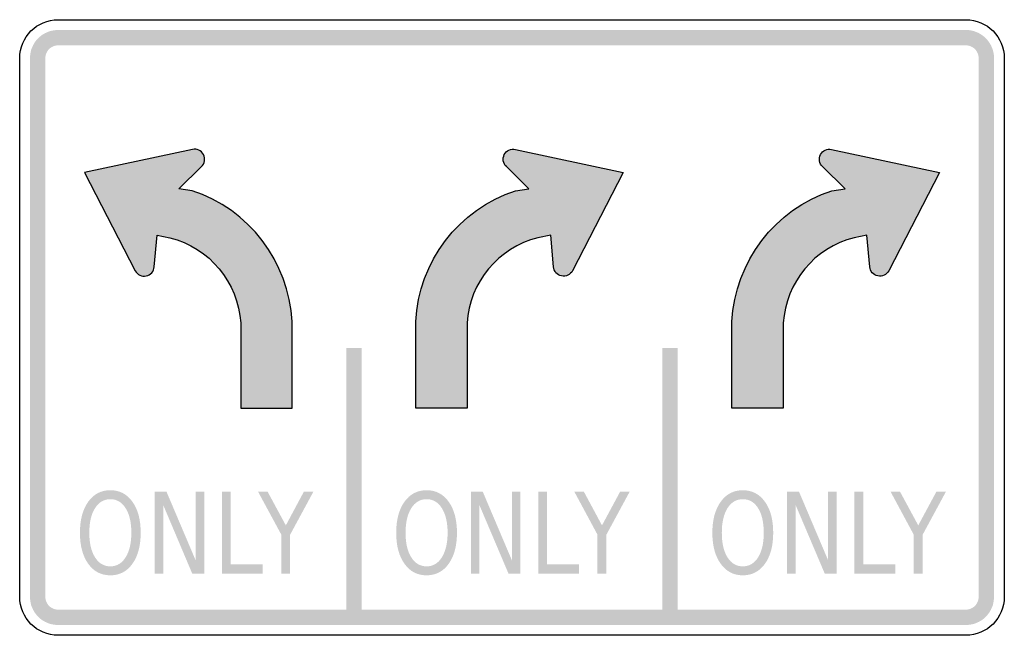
# Model space of a CAD drawing. Header units: inches. Extents: x -0.5 to 0.5, y -0.31 to 0.31.
import ezdxf

# ---------------------------------------------------------------- set-up
doc = ezdxf.new("R2010")
doc.units = ezdxf.units.IN
doc.header["$MEASUREMENT"] = 0

msp = doc.modelspace()

# ---------------------------------------------------------------- hatches: boundary and pattern name
for points in [[(-0.4609, 0.3021), (-0.4637, 0.3019), (-0.4665, 0.3015), (-0.4693, 0.3008), (-0.4719, 0.2999), (-0.4744, 0.2987), (-0.4769, 0.2973), (-0.4791, 0.2956), (-0.4812, 0.2937), (-0.4831, 0.2916), (-0.4848, 0.2894), (-0.4862, 0.2869), (-0.4874, 0.2844), (-0.4884, 0.2818), (-0.489, 0.279), (-0.4894, 0.2762), (-0.4896, 0.2734), (-0.474, 0.2734), (-0.4739, 0.2747), (-0.4737, 0.276), (-0.4734, 0.2772), (-0.473, 0.2784), (-0.4724, 0.2796), (-0.4718, 0.2807), (-0.471, 0.2817), (-0.4701, 0.2826), (-0.4692, 0.2835), (-0.4682, 0.2843), (-0.4671, 0.2849), (-0.4659, 0.2855), (-0.4647, 0.2859), (-0.4635, 0.2862), (-0.4622, 0.2864), (-0.4609, 0.2865), (-0.4609, 0.3021)], [(-0.4609, 0.2865), (0.4609, 0.2865), (0.4609, 0.3021), (-0.4609, 0.3021), (-0.4609, 0.2865)], [(0.4896, 0.2734), (0.4895, 0.2761), (0.4891, 0.2787), (0.4885, 0.2813), (0.4876, 0.2838), (0.4866, 0.2862), (0.4853, 0.2885), (0.4838, 0.2907), (0.4821, 0.2927), (0.4802, 0.2946), (0.4782, 0.2963), (0.476, 0.2978), (0.4737, 0.2991), (0.4713, 0.3001), (0.4688, 0.301), (0.4662, 0.3016), (0.4636, 0.302), (0.4609, 0.3021), (0.4609, 0.2865), (0.4621, 0.2864), (0.4633, 0.2862), (0.4645, 0.286), (0.4656, 0.2856), (0.4667, 0.2851), (0.4678, 0.2845), (0.4688, 0.2838), (0.4697, 0.2831), (0.4706, 0.2822), (0.4713, 0.2813), (0.472, 0.2803), (0.4726, 0.2792), (0.4731, 0.2781), (0.4735, 0.277), (0.4737, 0.2758), (0.4739, 0.2746), (0.474, 0.2734), (0.4896, 0.2734)], [(-0.474, -0.2734), (-0.474, 0.2734), (-0.4896, 0.2734), (-0.4896, -0.2734), (-0.474, -0.2734)], [(0.474, 0.2734), (0.474, -0.2734), (0.4896, -0.2734), (0.4896, 0.2734), (0.474, 0.2734)], [(-0.1684, -0.0208), (-0.1684, -0.2943), (-0.1528, -0.2943), (-0.1528, -0.0208), (-0.1684, -0.0208)], [(0.1528, -0.0208), (0.1528, -0.2943), (0.1684, -0.2943), (0.1684, -0.0208), (0.1528, -0.0208)], [(-0.363, -0.1667), (-0.3509, -0.1667), (-0.3213, -0.2364), (-0.3213, -0.1667), (-0.3125, -0.1667), (-0.3125, -0.25), (-0.3247, -0.25), (-0.3542, -0.1803), (-0.3542, -0.25), (-0.363, -0.25), (-0.363, -0.1667)], [(-0.2946, -0.1667), (-0.2856, -0.1667), (-0.2856, -0.2405), (-0.2531, -0.2405), (-0.2531, -0.25), (-0.2946, -0.25), (-0.2946, -0.1667)], [(-0.2579, -0.1667), (-0.2482, -0.1667), (-0.2297, -0.2009), (-0.2114, -0.1667), (-0.2017, -0.1667), (-0.2253, -0.2103), (-0.2253, -0.25), (-0.2343, -0.25), (-0.2343, -0.2103), (-0.2579, -0.1667)], [(-0.0418, -0.1667), (-0.0297, -0.1667), (-0.0001, -0.2364), (-0.0001, -0.1667), (0.0086, -0.1667), (0.0086, -0.25), (-0.0035, -0.25), (-0.0331, -0.1803), (-0.0331, -0.25), (-0.0418, -0.25), (-0.0418, -0.1667)], [(0.0266, -0.1667), (0.0356, -0.1667), (0.0356, -0.2405), (0.0681, -0.2405), (0.0681, -0.25), (0.0266, -0.25), (0.0266, -0.1667)], [(0.0633, -0.1667), (0.073, -0.1667), (0.0914, -0.2009), (0.1098, -0.1667), (0.1195, -0.1667), (0.0959, -0.2103), (0.0959, -0.25), (0.0868, -0.25), (0.0868, -0.2103), (0.0633, -0.1667)], [(0.2794, -0.1667), (0.2915, -0.1667), (0.3211, -0.2364), (0.3211, -0.1667), (0.3298, -0.1667), (0.3298, -0.25), (0.3177, -0.25), (0.2881, -0.1803), (0.2881, -0.25), (0.2794, -0.25), (0.2794, -0.1667)], [(0.3478, -0.1667), (0.3568, -0.1667), (0.3568, -0.2405), (0.3893, -0.2405), (0.3893, -0.25), (0.3478, -0.25), (0.3478, -0.1667)], [(0.3845, -0.1667), (0.3941, -0.1667), (0.4126, -0.2009), (0.431, -0.1667), (0.4407, -0.1667), (0.4171, -0.2103), (0.4171, -0.25), (0.408, -0.25), (0.408, -0.2103), (0.3845, -0.1667)], [(-0.4896, -0.2734), (-0.4894, -0.2762), (-0.489, -0.279), (-0.4884, -0.2818), (-0.4874, -0.2844), (-0.4862, -0.2869), (-0.4848, -0.2893), (-0.4831, -0.2916), (-0.4812, -0.2937), (-0.4791, -0.2956), (-0.4769, -0.2973), (-0.4744, -0.2987), (-0.4719, -0.2999), (-0.4693, -0.3008), (-0.4665, -0.3015), (-0.4637, -0.3019), (-0.4609, -0.3021), (-0.4609, -0.2865), (-0.4622, -0.2864), (-0.4635, -0.2862), (-0.4647, -0.2859), (-0.4659, -0.2855), (-0.4671, -0.2849), (-0.4682, -0.2843), (-0.4692, -0.2835), (-0.4701, -0.2826), (-0.471, -0.2817), (-0.4718, -0.2807), (-0.4724, -0.2796), (-0.473, -0.2784), (-0.4734, -0.2772), (-0.4737, -0.276), (-0.4739, -0.2747), (-0.474, -0.2734), (-0.4896, -0.2734)], [(0.4609, -0.3021), (0.4637, -0.3019), (0.4665, -0.3015), (0.4693, -0.3008), (0.4719, -0.2999), (0.4744, -0.2987), (0.4769, -0.2973), (0.4791, -0.2956), (0.4812, -0.2937), (0.4831, -0.2916), (0.4848, -0.2893), (0.4862, -0.2869), (0.4874, -0.2844), (0.4884, -0.2818), (0.489, -0.279), (0.4894, -0.2762), (0.4896, -0.2734), (0.474, -0.2734), (0.4739, -0.2747), (0.4737, -0.276), (0.4734, -0.2772), (0.473, -0.2784), (0.4724, -0.2796), (0.4718, -0.2807), (0.471, -0.2817), (0.4701, -0.2826), (0.4692, -0.2835), (0.4682, -0.2843), (0.4671, -0.2849), (0.4659, -0.2855), (0.4647, -0.2859), (0.4635, -0.2862), (0.4622, -0.2864), (0.4609, -0.2865), (0.4609, -0.3021)], [(0.4609, -0.2865), (-0.4609, -0.2865), (-0.4609, -0.3021), (0.4609, -0.3021), (0.4609, -0.2865)]]:
    msp.add_hatch(color=7).paths.add_polyline_path(points)
h = msp.add_hatch(color=7)
edge = h.paths.add_edge_path()
edge.add_line((-0.2755, 0.0046), (-0.2755, -0.082))
edge.add_line((-0.2755, -0.082), (-0.2234, -0.082))
edge.add_line((-0.2234, -0.082), (-0.2234, 0.0061))
edge.add_spline(control_points=[(-0.2234, 0.0061), (-0.2266, 0.067), (-0.2669, 0.1198), (-0.3249, 0.1389)], knot_values=[0, 0, 0, 0, 1, 1, 1, 1], degree=3, periodic=0)
edge.add_line((-0.3249, 0.1389), (-0.3383, 0.1408))
edge.add_line((-0.3383, 0.1408), (-0.3154, 0.1633))
edge.add_spline(control_points=[(-0.3154, 0.1633), (-0.3121, 0.1665), (-0.3112, 0.1715), (-0.3134, 0.1755), (-0.3155, 0.1796), (-0.3201, 0.1818), (-0.3246, 0.1808)], knot_values=[0, 0, 0, 0, 1, 1, 1, 2, 2, 2, 2], degree=3, periodic=0)
edge.add_line((-0.3246, 0.1808), (-0.4342, 0.1572))
edge.add_line((-0.4342, 0.1572), (-0.3827, 0.0577))
edge.add_spline(control_points=[(-0.3827, 0.0577), (-0.3805, 0.0536), (-0.376, 0.0514), (-0.3715, 0.0523), (-0.367, 0.0533), (-0.3637, 0.0571), (-0.3634, 0.0617)], knot_values=[0, 0, 0, 0, 1, 1, 1, 2, 2, 2, 2], degree=3, periodic=0)
edge.add_line((-0.3634, 0.0617), (-0.3605, 0.0937))
edge.add_line((-0.3605, 0.0937), (-0.3474, 0.0912))
edge.add_spline(control_points=[(-0.3474, 0.0912), (-0.3072, 0.081), (-0.2782, 0.046), (-0.2755, 0.0046)], knot_values=[0, 0, 0, 0, 1, 1, 1, 1], degree=3, periodic=0)
h = msp.add_hatch(color=7)
edge = h.paths.add_edge_path()
edge.add_line((-0.0457, 0.0046), (-0.0457, -0.082))
edge.add_line((-0.0457, -0.082), (-0.0978, -0.082))
edge.add_line((-0.0978, -0.082), (-0.0978, 0.0061))
edge.add_spline(control_points=[(-0.0978, 0.0061), (-0.0946, 0.067), (-0.0543, 0.1198), (0.0037, 0.1389)], knot_values=[0, 0, 0, 0, 1, 1, 1, 1], degree=3, periodic=0)
edge.add_line((0.0037, 0.1389), (0.0171, 0.1408))
edge.add_line((0.0171, 0.1408), (-0.0057, 0.1633))
edge.add_spline(control_points=[(-0.0057, 0.1633), (-0.0091, 0.1665), (-0.0099, 0.1715), (-0.0078, 0.1755), (-0.0057, 0.1796), (-0.0011, 0.1818), (0.0034, 0.1808)], knot_values=[0, 0, 0, 0, 1, 1, 1, 2, 2, 2, 2], degree=3, periodic=0)
edge.add_line((0.0034, 0.1808), (0.113, 0.1572))
edge.add_line((0.113, 0.1572), (0.0615, 0.0577))
edge.add_spline(control_points=[(0.0615, 0.0577), (0.0594, 0.0536), (0.0548, 0.0514), (0.0503, 0.0523), (0.0458, 0.0533), (0.0425, 0.0571), (0.0422, 0.0617)], knot_values=[0, 0, 0, 0, 1, 1, 1, 2, 2, 2, 2], degree=3, periodic=0)
edge.add_line((0.0422, 0.0617), (0.0393, 0.0937))
edge.add_line((0.0393, 0.0937), (0.0263, 0.0912))
edge.add_spline(control_points=[(0.0263, 0.0912), (-0.0139, 0.081), (-0.043, 0.046), (-0.0457, 0.0046)], knot_values=[0, 0, 0, 0, 1, 1, 1, 1], degree=3, periodic=0)
h = msp.add_hatch(color=7)
edge = h.paths.add_edge_path()
edge.add_line((0.2755, 0.0046), (0.2755, -0.082))
edge.add_line((0.2755, -0.082), (0.2234, -0.082))
edge.add_line((0.2234, -0.082), (0.2234, 0.0061))
edge.add_spline(control_points=[(0.2234, 0.0061), (0.2266, 0.067), (0.2669, 0.1198), (0.3249, 0.1389)], knot_values=[0, 0, 0, 0, 1, 1, 1, 1], degree=3, periodic=0)
edge.add_line((0.3249, 0.1389), (0.3383, 0.1408))
edge.add_line((0.3383, 0.1408), (0.3154, 0.1633))
edge.add_spline(control_points=[(0.3154, 0.1633), (0.3121, 0.1665), (0.3112, 0.1715), (0.3134, 0.1755), (0.3155, 0.1796), (0.3201, 0.1818), (0.3246, 0.1808)], knot_values=[0, 0, 0, 0, 1, 1, 1, 2, 2, 2, 2], degree=3, periodic=0)
edge.add_line((0.3246, 0.1808), (0.4342, 0.1572))
edge.add_line((0.4342, 0.1572), (0.3827, 0.0577))
edge.add_spline(control_points=[(0.3827, 0.0577), (0.3805, 0.0536), (0.376, 0.0514), (0.3715, 0.0523), (0.367, 0.0533), (0.3637, 0.0571), (0.3634, 0.0617)], knot_values=[0, 0, 0, 0, 1, 1, 1, 2, 2, 2, 2], degree=3, periodic=0)
edge.add_line((0.3634, 0.0617), (0.3605, 0.0937))
edge.add_line((0.3605, 0.0937), (0.3474, 0.0912))
edge.add_spline(control_points=[(0.3474, 0.0912), (0.3072, 0.081), (0.2782, 0.046), (0.2755, 0.0046)], knot_values=[0, 0, 0, 0, 1, 1, 1, 1], degree=3, periodic=0)
h = msp.add_hatch(color=7)
edge = h.paths.add_edge_path()
edge.add_spline(control_points=[(-0.4079, -0.1652), (-0.3986, -0.1652), (-0.3911, -0.1691), (-0.3855, -0.1769), (-0.3799, -0.1847), (-0.3771, -0.1952), (-0.3771, -0.2084), (-0.3771, -0.2216), (-0.3799, -0.232), (-0.3855, -0.2399), (-0.3911, -0.2477), (-0.3986, -0.2516), (-0.4079, -0.2516), (-0.4173, -0.2516), (-0.4248, -0.2477), (-0.4304, -0.2399), (-0.436, -0.2321), (-0.4388, -0.2216), (-0.4388, -0.2084), (-0.4388, -0.1952), (-0.436, -0.1847), (-0.4304, -0.1769), (-0.4248, -0.1691), (-0.4173, -0.1652), (-0.4079, -0.1652)], knot_values=[0, 0, 0, 0, 1, 1, 1, 2, 2, 2, 3, 3, 3, 4, 4, 4, 5, 5, 5, 6, 6, 6, 7, 7, 7, 8, 8, 8, 8], degree=3, periodic=0)
edge = h.paths.add_edge_path(flags=0)
edge.add_spline(control_points=[(-0.4079, -0.1743), (-0.4145, -0.1743), (-0.4197, -0.1774), (-0.4235, -0.1835), (-0.4274, -0.1896), (-0.4293, -0.1979), (-0.4293, -0.2084), (-0.4293, -0.2189), (-0.4274, -0.2272), (-0.4235, -0.2333), (-0.4197, -0.2394), (-0.4145, -0.2425), (-0.4079, -0.2425), (-0.4014, -0.2425), (-0.3962, -0.2394), (-0.3924, -0.2333), (-0.3885, -0.2272), (-0.3866, -0.2189), (-0.3866, -0.2084), (-0.3866, -0.1979), (-0.3885, -0.1896), (-0.3924, -0.1835), (-0.3962, -0.1774), (-0.4014, -0.1743), (-0.4079, -0.1743)], knot_values=[0, 0, 0, 0, 1, 1, 1, 2, 2, 2, 3, 3, 3, 4, 4, 4, 5, 5, 5, 6, 6, 6, 7, 7, 7, 8, 8, 8, 8], degree=3, periodic=0)
h = msp.add_hatch(color=7)
edge = h.paths.add_edge_path()
edge.add_spline(control_points=[(-0.0867, -0.1652), (-0.0774, -0.1652), (-0.0699, -0.1691), (-0.0643, -0.1769), (-0.0587, -0.1847), (-0.0559, -0.1952), (-0.0559, -0.2084), (-0.0559, -0.2216), (-0.0587, -0.232), (-0.0643, -0.2399), (-0.0699, -0.2477), (-0.0774, -0.2516), (-0.0867, -0.2516), (-0.0961, -0.2516), (-0.1036, -0.2477), (-0.1092, -0.2399), (-0.1148, -0.2321), (-0.1176, -0.2216), (-0.1176, -0.2084), (-0.1176, -0.1952), (-0.1148, -0.1847), (-0.1092, -0.1769), (-0.1036, -0.1691), (-0.0961, -0.1652), (-0.0867, -0.1652)], knot_values=[0, 0, 0, 0, 1, 1, 1, 2, 2, 2, 3, 3, 3, 4, 4, 4, 5, 5, 5, 6, 6, 6, 7, 7, 7, 8, 8, 8, 8], degree=3, periodic=0)
edge = h.paths.add_edge_path(flags=0)
edge.add_spline(control_points=[(-0.0867, -0.1743), (-0.0933, -0.1743), (-0.0985, -0.1774), (-0.1023, -0.1835), (-0.1062, -0.1896), (-0.1081, -0.1979), (-0.1081, -0.2084), (-0.1081, -0.2189), (-0.1062, -0.2272), (-0.1023, -0.2333), (-0.0985, -0.2394), (-0.0933, -0.2425), (-0.0867, -0.2425), (-0.0802, -0.2425), (-0.075, -0.2394), (-0.0712, -0.2333), (-0.0674, -0.2272), (-0.0654, -0.2189), (-0.0654, -0.2084), (-0.0654, -0.1979), (-0.0674, -0.1896), (-0.0712, -0.1835), (-0.075, -0.1774), (-0.0802, -0.1743), (-0.0867, -0.1743)], knot_values=[0, 0, 0, 0, 1, 1, 1, 2, 2, 2, 3, 3, 3, 4, 4, 4, 5, 5, 5, 6, 6, 6, 7, 7, 7, 8, 8, 8, 8], degree=3, periodic=0)
h = msp.add_hatch(color=7)
edge = h.paths.add_edge_path()
edge.add_spline(control_points=[(0.2344, -0.1652), (0.2438, -0.1652), (0.2513, -0.1691), (0.2569, -0.1769), (0.2625, -0.1847), (0.2653, -0.1952), (0.2653, -0.2084), (0.2653, -0.2216), (0.2625, -0.232), (0.2569, -0.2399), (0.2513, -0.2477), (0.2438, -0.2516), (0.2344, -0.2516), (0.2251, -0.2516), (0.2176, -0.2477), (0.212, -0.2399), (0.2063, -0.2321), (0.2035, -0.2216), (0.2035, -0.2084), (0.2035, -0.1952), (0.2063, -0.1847), (0.212, -0.1769), (0.2176, -0.1691), (0.2251, -0.1652), (0.2344, -0.1652)], knot_values=[0, 0, 0, 0, 1, 1, 1, 2, 2, 2, 3, 3, 3, 4, 4, 4, 5, 5, 5, 6, 6, 6, 7, 7, 7, 8, 8, 8, 8], degree=3, periodic=0)
edge = h.paths.add_edge_path(flags=0)
edge.add_spline(control_points=[(0.2344, -0.1743), (0.2279, -0.1743), (0.2227, -0.1774), (0.2188, -0.1835), (0.215, -0.1896), (0.2131, -0.1979), (0.2131, -0.2084), (0.2131, -0.2189), (0.215, -0.2272), (0.2188, -0.2333), (0.2227, -0.2394), (0.2279, -0.2425), (0.2344, -0.2425), (0.241, -0.2425), (0.2462, -0.2394), (0.25, -0.2333), (0.2538, -0.2272), (0.2557, -0.2189), (0.2557, -0.2084), (0.2557, -0.1979), (0.2538, -0.1896), (0.25, -0.1835), (0.2462, -0.1774), (0.241, -0.1743), (0.2344, -0.1743)], knot_values=[0, 0, 0, 0, 1, 1, 1, 2, 2, 2, 3, 3, 3, 4, 4, 4, 5, 5, 5, 6, 6, 6, 7, 7, 7, 8, 8, 8, 8], degree=3, periodic=0)

# ---------------------------------------------------------------- linework, layer by layer
at = {"color": 7}
for points in [[(-0.4609, 0.3125), (0.4609, 0.3125)], [(-0.5, -0.2734), (-0.5, 0.2734)], [(0.5, 0.2734), (0.5, -0.2734)], [(-0.3246, 0.1808), (-0.4342, 0.1572), (-0.3827, 0.0577)], [(0.0034, 0.1808), (0.113, 0.1572), (0.0615, 0.0577)], [(0.3246, 0.1808), (0.4342, 0.1572), (0.3827, 0.0577)], [(-0.3249, 0.1389), (-0.3383, 0.1408), (-0.3154, 0.1633)], [(0.0037, 0.1389), (0.0171, 0.1408), (-0.0057, 0.1633)], [(0.3249, 0.1389), (0.3383, 0.1408), (0.3154, 0.1633)], [(-0.3634, 0.0617), (-0.3605, 0.0937), (-0.3474, 0.0912)], [(0.0422, 0.0617), (0.0393, 0.0937), (0.0263, 0.0912)], [(0.3634, 0.0617), (0.3605, 0.0937), (0.3474, 0.0912)], [(-0.2755, 0.0046), (-0.2755, -0.082), (-0.2234, -0.082), (-0.2234, 0.0061)], [(-0.0457, 0.0046), (-0.0457, -0.082), (-0.0978, -0.082), (-0.0978, 0.0061)], [(0.2755, 0.0046), (0.2755, -0.082), (0.2234, -0.082), (0.2234, 0.0061)], [(0.4609, -0.3125), (-0.4609, -0.3125)]]:
    msp.add_lwpolyline(points, dxfattribs=at)
for points in [[(-0.5, 0.2734), (-0.5, 0.295), (-0.4825, 0.3125), (-0.4609, 0.3125)], [(0.4609, 0.3125), (0.4825, 0.3125), (0.5, 0.295), (0.5, 0.2734)], [(-0.2234, 0.0061), (-0.2266, 0.067), (-0.2669, 0.1198), (-0.3249, 0.1389)], [(-0.0978, 0.0061), (-0.0946, 0.067), (-0.0543, 0.1198), (0.0037, 0.1389)], [(0.2234, 0.0061), (0.2266, 0.067), (0.2669, 0.1198), (0.3249, 0.1389)], [(-0.3474, 0.0912), (-0.3072, 0.081), (-0.2782, 0.046), (-0.2755, 0.0046)], [(0.0263, 0.0912), (-0.0139, 0.081), (-0.043, 0.046), (-0.0457, 0.0046)], [(0.3474, 0.0912), (0.3072, 0.081), (0.2782, 0.046), (0.2755, 0.0046)], [(-0.4609, -0.3125), (-0.4825, -0.3125), (-0.5, -0.295), (-0.5, -0.2734)], [(0.5, -0.2734), (0.5, -0.295), (0.4825, -0.3125), (0.4609, -0.3125)]]:
    msp.add_open_spline(points, degree=3, dxfattribs=at)
for points in [[(-0.3154, 0.1633), (-0.3121, 0.1665), (-0.3112, 0.1715), (-0.3134, 0.1755), (-0.3155, 0.1796), (-0.3201, 0.1818), (-0.3246, 0.1808)], [(-0.0057, 0.1633), (-0.0091, 0.1665), (-0.0099, 0.1715), (-0.0078, 0.1755), (-0.0057, 0.1796), (-0.0011, 0.1818), (0.0034, 0.1808)], [(0.3154, 0.1633), (0.3121, 0.1665), (0.3112, 0.1715), (0.3134, 0.1755), (0.3155, 0.1796), (0.3201, 0.1818), (0.3246, 0.1808)], [(-0.3827, 0.0577), (-0.3805, 0.0536), (-0.376, 0.0514), (-0.3715, 0.0523), (-0.367, 0.0533), (-0.3637, 0.0571), (-0.3634, 0.0617)], [(0.0615, 0.0577), (0.0594, 0.0536), (0.0548, 0.0514), (0.0503, 0.0523), (0.0458, 0.0533), (0.0425, 0.0571), (0.0422, 0.0617)], [(0.3827, 0.0577), (0.3805, 0.0536), (0.376, 0.0514), (0.3715, 0.0523), (0.367, 0.0533), (0.3637, 0.0571), (0.3634, 0.0617)]]:
    msp.add_open_spline(points, degree=3, knots=[0, 0, 0, 0, 1, 1, 1, 2, 2, 2, 2], dxfattribs=at)

doc.saveas('drawing.dxf')
